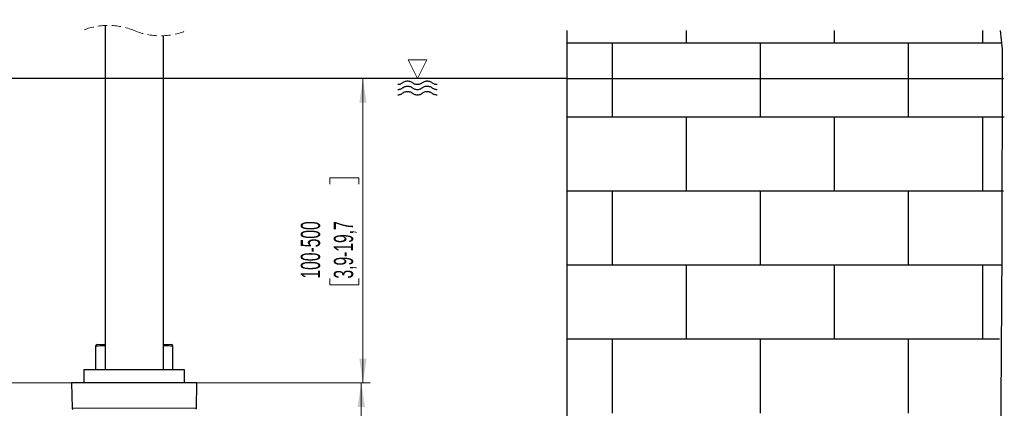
# Model space of a CAD drawing. Header units: millimetres. Extents: x 0 to 4205, y -17 to 2970.
# Tile 5 of 28: x 932 to 1608, y 1611 to 1877. Entities that reach past the tile are written whole.
import ezdxf

# ---------------------------------------------------------------- set-up
doc = ezdxf.new("R2010")
doc.units = ezdxf.units.MM
doc.header["$LTSCALE"] = 5
doc.linetypes.add('HIDDEN', pattern=[1.905, 1.27, -0.635])
doc.styles.add('SLDTEXTSTYLE0', font='TXT', dxfattribs={"width": 0.605})
doc.dimstyles.new('SLDDIMSTYLE3', dxfattribs={"dimtxt": 12.841593, "dimasz": 16.5, "dimexe": 0, "dimexo": 0.0625, "dimgap": 3.210398, "dimtad": 1, "dimdec": 1, "dimrnd": 1e-09, "dimzin": 12, "dimdsep": 46, "dimtxsty": 'SLDTEXTSTYLE0', "dimsah": 1, "dimcen": 0.09, "dimadec": 0, "dimazin": 3, "dimtfac": 1, "dimtdec": 1, "dimtofl": 0, "dimtmove": 0, "dimatfit": 3, "dimfxl": 0, "dimfrac": 2, "dimtolj": 1, "dimtzin": 12, "dimarcsym": 0})

# ---------------------------------------------------------------- blocks, each defined once
blk = doc.blocks.new('SW_BROKEN_VIEW_5')
at = {"color": 0, "linetype": 'Continuous'}
for p, q in [((0, 0), (0, -725.57)), ((82.06, -8.65), (82.06, 0)), ((183.66, -8.65), (183.66, 0)), ((285.26, -8.65), (285.26, 0)), ((298.28, -8.65), (0, -8.65)), ((31.26, -59.45), (31.26, -8.65)), ((132.86, -59.45), (132.86, -8.65)), ((234.46, -59.45), (234.46, -8.65)), ((0, -32.91), (-549.59, -32.91)), ((0, -32.91), (299.46, -32.91)), ((-115.53, -37.05), (-115.98, -37.07)), ((-115.08, -36.99), (-115.53, -37.05)), ((-115.07, -40.49), (-115.52, -40.55)), ((-114.63, -36.89), (-115.08, -36.99)), ((-114.63, -40.39), (-115.07, -40.49)), ((-114.2, -36.74), (-114.63, -36.89)), ((-114.19, -40.24), (-114.63, -40.39)), ((-113.78, -36.56), (-114.2, -36.74)), ((-113.77, -40.06), (-114.19, -40.24)), ((-113.38, -36.35), (-113.78, -36.56)), ((-113.37, -39.85), (-113.77, -40.06)), ((-113, -36.09), (-113.38, -36.35)), ((-112.99, -39.59), (-113.37, -39.85)), ((-112.65, -35.81), (-113, -36.09)), ((-112.64, -39.31), (-112.99, -39.59)), ((-112.65, -35.81), (-112.2, -35.46)), ((-112.64, -39.31), (-112.19, -38.96)), ((-112.2, -35.46), (-111.72, -35.16)), ((-112.19, -38.96), (-111.71, -38.66)), ((-111.72, -35.16), (-111.21, -34.92)), ((-111.71, -38.66), (-111.2, -38.42)), ((-111.21, -34.92), (-110.67, -34.74)), ((-111.2, -38.42), (-110.67, -38.24)), ((-110.67, -34.74), (-110.12, -34.61)), ((-110.67, -38.24), (-110.11, -38.11)), ((-110.12, -34.61), (-109.56, -34.55)), ((-110.11, -38.11), (-109.55, -38.05)), ((-109.56, -34.55), (-108.99, -34.55)), ((-109.55, -38.05), (-108.99, -38.05)), ((-108.99, -34.55), (-108.43, -34.61)), ((-108.99, -38.05), (-108.42, -38.11)), ((-108.43, -34.61), (-107.88, -34.74)), ((-108.42, -38.11), (-107.87, -38.24)), ((-107.88, -34.74), (-107.35, -34.92)), ((-107.87, -38.24), (-107.34, -38.42)), ((-107.35, -34.92), (-106.83, -35.16)), ((-107.34, -38.42), (-106.83, -38.66)), ((-106.83, -35.16), (-106.35, -35.46)), ((-106.83, -38.66), (-106.35, -38.96)), ((-106.35, -35.46), (-105.91, -35.81)), ((-106.35, -38.96), (-105.9, -39.31)), ((-105.48, -36.14), (-105.91, -35.81)), ((-105.48, -39.64), (-105.9, -39.31)), ((-105.03, -36.43), (-105.48, -36.14)), ((-105.02, -39.93), (-105.48, -39.64)), ((-104.54, -36.67), (-105.03, -36.43)), ((-104.54, -40.17), (-105.02, -39.93)), ((-104.04, -36.85), (-104.54, -36.67)), ((-104.03, -40.35), (-104.54, -40.17)), ((-103.52, -36.98), (-104.04, -36.85)), ((-103.51, -40.48), (-104.03, -40.35)), ((-102.98, -37.06), (-103.52, -36.98)), ((-102.97, -40.56), (-103.51, -40.48)), ((-102.44, -37.07), (-102.98, -37.06)), ((-101.91, -37.04), (-102.44, -37.07)), ((-101.38, -36.94), (-101.91, -37.04)), ((-101.37, -40.44), (-101.9, -40.54)), ((-100.86, -36.79), (-101.38, -36.94)), ((-100.85, -40.29), (-101.37, -40.44)), ((-100.36, -36.59), (-100.86, -36.79)), ((-100.35, -40.09), (-100.85, -40.29)), ((-99.88, -36.33), (-100.36, -36.59)), ((-99.88, -39.83), (-100.35, -40.09)), ((-99.44, -36.03), (-99.88, -36.33)), ((-99.43, -39.53), (-99.88, -39.83)), ((-99.03, -35.68), (-99.44, -36.03)), ((-99.02, -39.18), (-99.43, -39.53)), ((-99.03, -35.68), (-98.58, -35.36)), ((-99.02, -39.18), (-98.57, -38.86)), ((-98.58, -35.36), (-98.1, -35.08)), ((-98.57, -38.86), (-98.1, -38.58)), ((-98.1, -35.08), (-97.6, -34.86)), ((-98.1, -38.58), (-97.59, -38.36)), ((-97.6, -34.86), (-97.07, -34.7)), ((-97.59, -38.36), (-97.07, -38.2)), ((-97.07, -34.7), (-96.53, -34.59)), ((-97.07, -38.2), (-96.53, -38.09)), ((-96.53, -34.59), (-95.98, -34.54)), ((-96.53, -38.09), (-95.98, -38.04)), ((-95.98, -34.54), (-95.43, -34.55)), ((-95.98, -38.04), (-95.43, -38.05)), ((-95.43, -34.55), (-94.89, -34.62)), ((-95.43, -38.05), (-94.88, -38.12)), ((-94.89, -34.62), (-94.35, -34.75)), ((-94.88, -38.12), (-94.34, -38.25)), ((-94.35, -34.75), (-93.83, -34.94)), ((-94.34, -38.25), (-93.82, -38.44)), ((-93.83, -34.94), (-93.34, -35.18)), ((-93.82, -38.44), (-93.33, -38.68)), ((-93.34, -35.18), (-92.87, -35.47)), ((-93.33, -38.68), (-92.86, -38.97)), ((-92.87, -35.47), (-92.44, -35.81)), ((-92.86, -38.97), (-92.43, -39.31)), ((-92.08, -36.1), (-92.44, -35.81)), ((-92.07, -39.6), (-92.43, -39.31)), ((-91.69, -36.35), (-92.08, -36.1)), ((-91.69, -39.85), (-92.07, -39.6)), ((-91.29, -36.57), (-91.69, -36.35)), ((-91.28, -40.07), (-91.69, -39.85)), ((-90.87, -36.75), (-91.29, -36.57)), ((-90.86, -40.25), (-91.28, -40.07)), ((-90.43, -36.89), (-90.87, -36.75)), ((-90.42, -40.39), (-90.86, -40.25)), ((-89.98, -36.99), (-90.43, -36.89)), ((-89.97, -40.49), (-90.42, -40.39)), ((-89.53, -37.05), (-89.98, -36.99)), ((-89.52, -40.56), (-89.97, -40.49)), ((-89.07, -37.07), (-89.53, -37.05)), ((-115.53, -44.23), (-115.99, -44.25)), ((-115.52, -40.55), (-115.98, -40.58)), ((-115.08, -44.17), (-115.53, -44.23)), ((-114.64, -44.06), (-115.08, -44.17)), ((-114.21, -43.92), (-114.64, -44.06)), ((-113.79, -43.74), (-114.21, -43.92)), ((-113.39, -43.52), (-113.79, -43.74)), ((-113.01, -43.27), (-113.39, -43.52)), ((-112.65, -42.99), (-113.01, -43.27)), ((-112.65, -42.99), (-112.2, -42.64)), ((-112.2, -42.64), (-111.72, -42.34)), ((-111.72, -42.34), (-111.21, -42.1)), ((-111.21, -42.1), (-110.68, -41.92)), ((-110.68, -41.92), (-110.13, -41.79)), ((-110.13, -41.79), (-109.56, -41.73)), ((-109.56, -41.73), (-109, -41.73)), ((-109, -41.73), (-108.44, -41.79)), ((-108.44, -41.79), (-107.89, -41.92)), ((-107.89, -41.92), (-107.35, -42.1)), ((-107.35, -42.1), (-106.84, -42.34)), ((-106.84, -42.34), (-106.36, -42.64)), ((-106.36, -42.64), (-105.91, -42.99)), ((-105.49, -43.32), (-105.91, -42.99)), ((-105.03, -43.61), (-105.49, -43.32)), ((-104.55, -43.84), (-105.03, -43.61)), ((-104.04, -44.03), (-104.55, -43.84)), ((-103.52, -44.16), (-104.04, -44.03)), ((-102.99, -44.24), (-103.52, -44.16)), ((-102.45, -44.25), (-102.99, -44.24)), ((-102.44, -40.58), (-102.97, -40.56)), ((-101.91, -44.21), (-102.45, -44.25)), ((-101.9, -40.54), (-102.44, -40.58)), ((-101.38, -44.12), (-101.91, -44.21)), ((-100.86, -43.97), (-101.38, -44.12)), ((-100.36, -43.77), (-100.86, -43.97)), ((-99.89, -43.51), (-100.36, -43.77)), ((-99.44, -43.21), (-99.89, -43.51)), ((-99.03, -42.86), (-99.44, -43.21)), ((-99.03, -42.86), (-98.59, -42.53)), ((-98.59, -42.53), (-98.11, -42.26)), ((-98.11, -42.26), (-97.6, -42.04)), ((-97.6, -42.04), (-97.08, -41.88)), ((-97.08, -41.88), (-96.54, -41.77)), ((-96.54, -41.77), (-95.99, -41.72)), ((-95.99, -41.72), (-95.44, -41.73)), ((-95.44, -41.73), (-94.89, -41.8)), ((-94.89, -41.8), (-94.36, -41.93)), ((-94.36, -41.93), (-93.84, -42.12)), ((-93.84, -42.12), (-93.34, -42.36)), ((-93.34, -42.36), (-92.87, -42.65)), ((-92.87, -42.65), (-92.44, -42.99)), ((-92.08, -43.27), (-92.44, -42.99)), ((-91.7, -43.53), (-92.08, -43.27)), ((-91.29, -43.75), (-91.7, -43.53)), ((-90.87, -43.93), (-91.29, -43.75)), ((-90.43, -44.07), (-90.87, -43.93)), ((-89.99, -44.17), (-90.43, -44.07)), ((-89.53, -44.23), (-89.99, -44.17)), ((-89.07, -44.25), (-89.53, -44.23)), ((-89.06, -40.58), (-89.52, -40.56)), ((300.08, -59.45), (0, -59.45)), ((82.06, -110.25), (82.06, -59.45)), ((183.66, -110.25), (183.66, -59.45)), ((285.26, -110.25), (285.26, -59.45)), ((299.64, -110.25), (0, -110.25)), ((31.26, -161.05), (31.26, -110.25)), ((132.86, -161.05), (132.86, -110.25)), ((234.46, -161.05), (234.46, -110.25)), ((298.13, -161.05), (0, -161.05)), ((82.06, -211.85), (82.06, -161.05)), ((183.66, -211.85), (183.66, -161.05)), ((285.26, -211.85), (285.26, -161.05)), ((296.84, -211.85), (0, -211.85)), ((31.26, -262.65), (31.26, -211.85)), ((132.86, -262.65), (132.86, -211.85)), ((234.46, -262.65), (234.46, -211.85))]:
    blk.add_line(p, q, dxfattribs=at)
at = {"color": 0, "linetype": 'Continuous', "flags": 128}
blk.add_lwpolyline([(297.31, 0), (297.31, 0), (297.31, 0), (297.31, 0), (297.31, 0), (298.51, -12.62), (298.46, -150.63), (297.58, -290), (297.62, -427.59), (288.98, -493.15), (269.25, -554.22), (234.46, -609.39), (180.64, -657.27), (103.81, -696.47), (0, -725.57)], dxfattribs=at)
blk = doc.blocks.new('_D_4')
at = {"color": 7, "linetype": 'Continuous', "lineweight": 18}
for p, q in [((1167.76, 1837.04), (1167.76, 1628.26)), ((1145.1, 1764.48), (1145.1, 1768.89)), ((1145.1, 1768.89), (1164.82, 1768.89)), ((1164.82, 1768.89), (1164.82, 1764.48)), ((1145.1, 1699.81), (1145.1, 1695.4)), ((1145.1, 1695.4), (1164.82, 1695.4)), ((1164.82, 1695.4), (1164.82, 1699.81)), ((1053.88, 1628.26), (1172.76, 1628.26))]:
    blk.add_line(p, q, dxfattribs=at)
for points in [[(1167.76, 1837.04), (1165.26, 1820.54), (1170.26, 1820.54)], [(1167.76, 1628.26), (1170.26, 1644.76), (1165.26, 1644.76)]]:
    blk.add_solid(points, dxfattribs=at)
at = {"color": 7, "linetype": 'Continuous', "lineweight": 18, "char_height": 13.229, "attachment_point": 1, "rotation": 90, "style": 'SLDTEXTSTYLE0'}
for s, insert in [('100-500', (1125.11, 1699.81)), ('3,9-19,7', (1147.77, 1699.81))]:
    blk.add_mtext(s, dxfattribs=dict(at, insert=insert))
blk = doc.blocks.new('_D_7')
at = {"color": 7, "linetype": 'Continuous', "lineweight": 18}
for p, q in [((992.88, 2832.44), (713.43, 2832.44)), ((718.43, 1628.26), (718.43, 2832.44)), ((695.77, 2266.91), (695.77, 2271.32)), ((695.77, 2271.32), (715.49, 2271.32)), ((715.49, 2271.32), (715.49, 2266.91)), ((695.77, 2232.61), (695.77, 2228.2)), ((715.49, 2228.2), (715.49, 2232.61)), ((695.77, 2228.2), (715.49, 2228.2)), ((967.88, 1628.26), (713.43, 1628.26))]:
    blk.add_line(p, q, dxfattribs=at)
for points in [[(718.43, 2832.44), (715.93, 2815.94), (720.93, 2815.94)], [(718.43, 1628.26), (720.93, 1644.76), (715.93, 1644.76)]]:
    blk.add_solid(points, dxfattribs=at)
at = {"color": 7, "linetype": 'Continuous', "lineweight": 18, "char_height": 13.229, "attachment_point": 1, "rotation": 90, "style": 'SLDTEXTSTYLE0'}
for s, insert in [('1968', (675.77, 2230.16)), ('77,5', (698.44, 2232.61))]:
    blk.add_mtext(s, dxfattribs=dict(at, insert=insert))
blk = doc.blocks.new('_D_9')
at = {"color": 7, "linetype": 'Continuous', "lineweight": 18}
for p, q in [((1053.88, 1628.26), (1171.63, 1628.26)), ((1166.63, 1243.96), (1166.63, 1628.26)), ((1143.97, 1456.63), (1143.97, 1461.04)), ((1143.97, 1461.04), (1163.69, 1461.04)), ((1163.69, 1461.04), (1163.69, 1456.63)), ((1143.97, 1422.34), (1143.97, 1417.93)), ((1163.69, 1417.93), (1163.69, 1422.34)), ((1143.97, 1417.93), (1163.69, 1417.93)), ((1010.38, 1243.96), (1171.63, 1243.96))]:
    blk.add_line(p, q, dxfattribs=at)
for points in [[(1166.63, 1628.26), (1164.13, 1611.76), (1169.13, 1611.76)], [(1166.63, 1243.96), (1169.13, 1260.46), (1164.13, 1260.46)]]:
    blk.add_solid(points, dxfattribs=at)
at = {"color": 7, "linetype": 'Continuous', "lineweight": 18, "char_height": 13.229, "attachment_point": 1, "rotation": 90, "style": 'SLDTEXTSTYLE0'}
for s, insert in [('385', (1123.98, 1424.79)), ('15,2', (1146.64, 1422.34))]:
    blk.add_mtext(s, dxfattribs=dict(at, insert=insert))
blk = doc.blocks.new('SW_SFSYMBOL_2')
at = {"color": 0, "linetype": 'Continuous', "lineweight": 18}
for p, q in [((0, 0), (-6.42, 12.84)), ((-6.42, 12.84), (6.42, 12.84)), ((0, 0), (6.42, 12.84))]:
    blk.add_line(p, q, dxfattribs=at)

msp = doc.modelspace()

# ---------------------------------------------------------------- linework, layer by layer
at = {"color": 7, "linetype": 'Continuous', "lineweight": 25}
for p, q in [((990.881073, 1873.501335), (990.881073, 1637.259517)), ((1030.881072, 1637.259517), (1030.881072, 1866.417561)), ((984.381082, 1653.435145), (984.381082, 1637.259517)), ((1037.381078, 1637.259517), (1037.381078, 1653.435145)), ((976.381081, 1637.259517), (976.381081, 1628.259574)), ((1040.758955, 1637.259517), (976.381081, 1637.259517)), ((1045.381072, 1637.259517), (1040.758955, 1637.259517)), ((1045.381072, 1628.259574), (1045.381072, 1637.259517)), ((967.881071, 1628.259574), (968.186694, 1610.750828)), ((989.381077, 1628.259574), (967.881071, 1628.259574)), ((1053.881074, 1628.259574), (989.381077, 1628.259574)), ((1053.575459, 1610.750828), (1053.881074, 1628.259574))]:
    msp.add_line(p, q, dxfattribs=at)
at = {"color": 8, "linetype": 'Continuous', "lineweight": 18}
for p, q in [((968.186694, 1610.750828), (989.533889, 1610.750828)), ((989.533889, 1610.750828), (1053.575459, 1610.750828))]:
    msp.add_line(p, q, dxfattribs=at)
at = {"color": 8, "linetype": 'Continuous', "lineweight": 18, "flags": 128}
for points in [[(990.881073, 1653.652821), (990.756231, 1653.648649), (988.870578, 1653.585527), (987.287315, 1653.532479), (986.030372, 1653.490339), (985.118734, 1653.459821), (984.566184, 1653.441344), (984.381082, 1653.435145)], [(1037.381078, 1653.435145), (1037.195961, 1653.441344), (1036.643411, 1653.459821), (1035.73178, 1653.490339), (1034.474837, 1653.532479), (1032.891574, 1653.585527), (1031.005914, 1653.648649), (1030.881072, 1653.652821)]]:
    msp.add_lwpolyline(points, dxfattribs=at)
at = {"color": 7, "linetype": 'Continuous', "lineweight": 25, "flags": 128}
for points in [[(985.346171, 1654.434536), (985.523733, 1654.440735), (986.053737, 1654.459212), (986.928167, 1654.48973), (988.133805, 1654.53187), (989.652457, 1654.584919), (990.881073, 1654.627774)], [(1030.881072, 1654.627774), (1032.109688, 1654.584919), (1033.628339, 1654.53187), (1034.833985, 1654.48973), (1035.708415, 1654.459212), (1036.238412, 1654.440735), (1036.415974, 1654.434536)]]:
    msp.add_lwpolyline(points, dxfattribs=at)
at = {"color": 7, "linetype": 'HIDDEN', "lineweight": 18}
for centre, start, end in [((992.943575, 1826.90946), 67.380135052, 112.619864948), ((1028.818575, 1913.00946), 247.380135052, 292.619864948)]:
    msp.add_arc(centre, 46.6375, start, end, dxfattribs=at)
at = {"color": 7, "linetype": 'Continuous', "lineweight": 25}
for centre, radius, start, end in [((985.381108, 1653.435121), 1.000026, 92.00209679, 179.99862354), ((1036.381026, 1653.435095), 1.000052, 0.00287513, 87.997288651), ((968.686581, 1610.759529), 0.499963, 180.997188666, 270.003698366), ((1053.075584, 1610.759516), 0.49995, 269.993985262, 359.004273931)]:
    msp.add_arc(centre, radius, start, end, dxfattribs=at)

# ---------------------------------------------------------------- block references
at = {"color": 7, "linetype": 'Continuous'}
msp.add_blockref('SW_BROKEN_VIEW_5', (1307.631078, 1869.959448), dxfattribs=at)
at = {"color": 7, "linetype": 'Continuous', "lineweight": 18}
msp.add_blockref('SW_SFSYMBOL_2', (1205.179754, 1837.044904), dxfattribs=at)

# ---------------------------------------------------------------- dimensions: what is measured, and where the dimension line sits
dim = msp.add_linear_dim(base=(718.428681, 2832.440157), p1=(967.881075, 1628.259544), p2=(992.881075, 2832.440157), angle=90, text='1968', dimstyle='SLDDIMSTYLE3', dxfattribs=at)
dim.commit()
dim.dimension.update_dxf_attribs({"geometry": '_D_7', "text_midpoint": (718.428681, 2249.762081), "dimtype": 160})
for base, p1, picture, middle in [((1167.763273, 1628.259544), (1307.631075, 1837.044904), '_D_4', (1167.763273, 1732.145501)), ((1166.632199, 1628.259544), (1010.381075, 1243.959544), '_D_9', (1166.632199, 1439.484692))]:
    dim = msp.add_linear_dim(base=base, p1=p1, p2=(1053.881075, 1628.259544), angle=90, dimstyle='SLDDIMSTYLE3', dxfattribs=at)
    dim.commit()
    dim.dimension.update_dxf_attribs({"geometry": picture, "text_midpoint": middle, "dimtype": 160})

doc.saveas('drawing.dxf')
